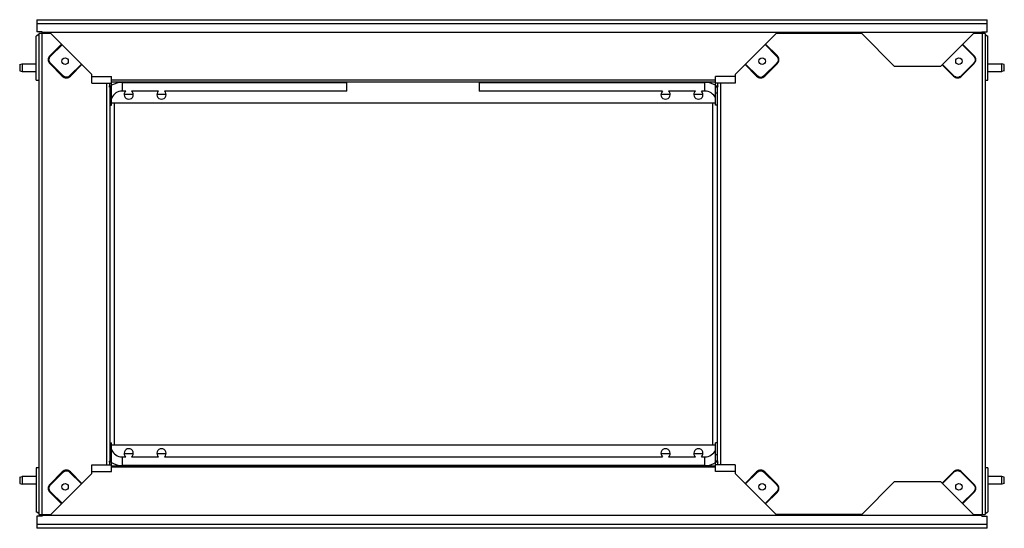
# Model space of a CAD drawing. Header units: millimetres. Extents: x 112 to 862, y 480 to 867.
import ezdxf

# ---------------------------------------------------------------- set-up
doc = ezdxf.new("R2010")
doc.units = ezdxf.units.MM
doc.header["$LTSCALE"] = 87.412577
doc.layers.get('0').update_dxf_attribs({"linetype": 'CONTINUOUS'})

msp = doc.modelspace()

# ---------------------------------------------------------------- linework, layer by layer
at = {"color": 7}
for p, q in [((125.22, 867.28), (125.22, 858.08)), ((125.22, 867.28), (849.22, 867.28)), ((849.22, 864.13), (125.22, 864.13)), ((849.22, 858.08), (849.22, 867.28)), ((126.72, 856.01), (124.72, 854.86)), ((129.22, 858.08), (125.22, 858.08)), ((126.72, 856.78), (126.72, 490.78)), ((135.97, 856.78), (126.72, 856.78)), ((129.02, 856.78), (129.02, 490.78)), ((129.22, 856.78), (129.22, 858.08)), ((845.22, 857.51), (129.22, 857.51)), ((167.22, 825.53), (135.97, 856.78)), ((657.22, 825.53), (688.47, 856.78)), ((753.72, 856.78), (688.47, 856.78)), ((753.72, 856.78), (778.72, 831.78)), ((813.72, 831.78), (838.72, 856.78)), ((847.72, 856.78), (838.72, 856.78)), ((845.22, 858.08), (849.22, 858.08)), ((845.22, 856.78), (845.22, 858.08)), ((845.48, 856.78), (845.47, 490.78)), ((847.72, 856.78), (847.72, 490.78)), ((847.72, 856.01), (849.72, 854.86)), ((124.72, 821.28), (124.72, 854.86)), ((144.05, 848.69), (135.32, 839.96)), ((135.75, 839.54), (144.48, 848.27)), ((680.03, 848.34), (688.76, 839.61)), ((689.11, 839.96), (680.38, 848.69)), ((830.23, 848.29), (838.84, 839.69)), ((839.11, 839.96), (830.51, 848.57)), ((849.72, 821.28), (849.72, 854.86)), ((112.17, 833.18), (114.17, 833.78)), ((112.17, 833.17), (112.17, 828.38)), ((114.17, 833.78), (114.17, 827.78)), ((114.17, 833.78), (124.72, 833.78)), ((135.32, 839.96), (135.75, 839.54)), ((135.32, 833.71), (135.75, 834.14)), ((135.32, 833.71), (144.65, 824.38)), ((145.08, 824.81), (135.75, 834.14)), ((159.21, 833.54), (150.48, 824.81)), ((150.9, 824.38), (159.63, 833.11)), ((664.8, 833.11), (673.53, 824.38)), ((673.89, 824.73), (665.16, 833.46)), ((688.76, 834.07), (679.43, 824.73)), ((679.78, 824.38), (689.11, 833.71)), ((689.11, 839.96), (688.76, 839.61)), ((689.11, 833.71), (688.76, 834.07)), ((814.93, 832.99), (823.53, 824.38)), ((823.81, 824.65), (815.2, 833.26)), ((838.84, 833.99), (829.51, 824.65)), ((829.78, 824.38), (839.11, 833.71)), ((839.11, 839.96), (838.84, 839.69)), ((839.11, 833.71), (838.84, 833.99)), ((849.72, 833.78), (860.27, 833.78)), ((862.27, 833.18), (860.27, 833.78)), ((860.27, 827.78), (860.27, 833.78)), ((862.27, 828.38), (862.27, 833.17)), ((112.17, 828.38), (114.17, 827.78)), ((114.17, 827.78), (124.72, 827.78)), ((167.22, 819.03), (167.22, 825.53)), ((657.22, 825.53), (657.22, 819.03)), ((813.72, 831.78), (778.72, 831.78)), ((849.72, 827.78), (860.27, 827.78)), ((862.27, 828.38), (860.27, 827.78)), ((124.72, 821.28), (126.72, 821.28)), ((144.65, 824.38), (145.08, 824.81)), ((150.9, 824.38), (150.48, 824.81)), ((167.22, 824.03), (182.22, 824.03)), ((167.22, 819.03), (182.22, 819.03)), ((178.47, 528.53), (178.47, 819.03)), ((180.48, 819.03), (180.48, 817.03)), ((182.22, 802.28), (182.22, 824.03)), ((182.22, 821.48), (642.22, 821.48)), ((642.22, 819.78), (182.22, 819.78)), ((190.22, 819.59), (190.22, 812.96)), ((190.22, 819.59), (361.3, 819.59)), ((361.3, 812.96), (361.3, 819.59)), ((462.22, 819.59), (462.22, 812.96)), ((462.22, 819.59), (634.22, 819.59)), ((634.22, 812.96), (634.22, 819.59)), ((642.22, 802.28), (642.22, 824.03)), ((657.22, 824.03), (642.22, 824.03)), ((657.22, 819.03), (642.22, 819.03)), ((643.95, 817.03), (643.95, 819.03)), ((645.97, 819.03), (645.97, 528.53)), ((673.53, 824.38), (673.89, 824.73)), ((679.78, 824.38), (679.43, 824.73)), ((823.53, 824.38), (823.81, 824.65)), ((829.78, 824.38), (829.51, 824.65)), ((847.72, 821.28), (849.72, 821.28)), ((180.48, 817.03), (182.22, 817.03)), ((180.72, 816.03), (180.72, 531.53)), ((182.22, 816.03), (180.72, 816.03)), ((180.72, 811.28), (182.22, 811.28)), ((192.97, 812.96), (190.22, 812.96)), ((198.72, 810.28), (191.72, 810.28)), ((217.97, 812.96), (197.46, 812.96)), ((223.72, 810.28), (216.72, 810.28)), ((361.3, 812.96), (222.46, 812.96)), ((601.97, 812.96), (462.22, 812.96)), ((607.72, 810.28), (600.72, 810.28)), ((626.97, 812.96), (606.46, 812.96)), ((632.72, 810.28), (625.72, 810.28)), ((634.22, 812.96), (631.46, 812.96)), ((642.22, 817.03), (643.95, 817.03)), ((643.72, 816.03), (642.22, 816.03)), ((643.72, 811.28), (642.22, 811.28)), ((643.72, 531.53), (643.72, 816.03)), ((642.22, 803.78), (182.22, 803.78)), ((184.22, 803.78), (184.22, 543.78)), ((640.22, 543.78), (640.22, 803.78)), ((180.72, 802.28), (182.22, 802.28)), ((643.72, 802.28), (642.22, 802.28)), ((180.72, 545.28), (182.22, 545.28)), ((182.22, 523.53), (182.22, 545.28)), ((182.22, 543.78), (642.22, 543.78)), ((643.72, 545.28), (642.22, 545.28)), ((642.22, 523.53), (642.22, 545.28)), ((180.72, 536.28), (182.22, 536.28)), ((190.22, 534.59), (190.22, 527.96)), ((190.22, 534.59), (192.97, 534.59)), ((191.72, 537.28), (198.72, 537.28)), ((197.46, 534.59), (217.97, 534.59)), ((216.72, 537.28), (223.72, 537.28)), ((222.46, 534.59), (601.97, 534.59)), ((600.72, 537.28), (607.72, 537.28)), ((606.46, 534.59), (626.97, 534.59)), ((625.72, 537.28), (632.72, 537.28)), ((631.46, 534.59), (634.22, 534.59)), ((634.22, 527.96), (634.22, 534.59)), ((643.72, 536.28), (642.22, 536.28)), ((124.72, 526.28), (124.72, 492.69)), ((126.72, 526.28), (124.72, 526.28)), ((167.22, 522.03), (167.22, 528.53)), ((167.22, 528.53), (182.22, 528.53)), ((180.48, 530.53), (180.48, 528.53)), ((182.22, 530.53), (180.48, 530.53)), ((180.72, 531.53), (182.22, 531.53)), ((182.22, 527.78), (642.22, 527.78)), ((642.22, 526.78), (182.22, 526.78)), ((634.22, 527.96), (190.22, 527.96)), ((642.22, 531.53), (643.72, 531.53)), ((643.95, 530.53), (642.22, 530.53)), ((657.22, 528.53), (642.22, 528.53)), ((643.95, 528.53), (643.95, 530.53)), ((657.22, 528.53), (657.22, 522.03)), ((849.72, 526.28), (847.72, 526.28)), ((849.72, 526.28), (849.72, 492.69)), ((112.17, 519.18), (114.17, 519.78)), ((112.17, 519.17), (112.17, 514.38)), ((114.17, 519.78), (114.17, 513.78)), ((124.72, 519.78), (114.17, 519.78)), ((144.65, 523.17), (135.32, 513.84)), ((135.75, 513.42), (145.08, 522.75)), ((135.97, 490.78), (167.22, 522.03)), ((144.65, 523.17), (145.08, 522.75)), ((150.9, 523.17), (150.48, 522.75)), ((150.48, 522.75), (159.21, 514.02)), ((159.63, 514.44), (150.9, 523.17)), ((167.22, 523.53), (182.22, 523.53)), ((657.22, 523.53), (642.22, 523.53)), ((657.22, 522.03), (688.47, 490.78)), ((673.53, 523.17), (664.8, 514.44)), ((665.16, 514.09), (673.89, 522.82)), ((673.53, 523.17), (673.89, 522.82)), ((679.78, 523.17), (679.43, 522.82)), ((679.43, 522.82), (688.76, 513.49)), ((689.11, 513.84), (679.78, 523.17)), ((823.53, 523.17), (814.93, 514.57)), ((815.21, 514.28), (823.81, 522.89)), ((823.53, 523.17), (823.81, 522.89)), ((829.78, 523.17), (829.5, 522.89)), ((829.5, 522.89), (838.83, 513.56)), ((839.11, 513.84), (829.78, 523.17)), ((860.27, 519.78), (849.72, 519.78)), ((862.27, 519.18), (860.27, 519.78)), ((860.27, 513.78), (860.27, 519.78)), ((862.27, 514.38), (862.27, 519.17)), ((112.17, 514.38), (114.17, 513.78)), ((124.72, 513.78), (114.17, 513.78)), ((135.32, 513.84), (135.75, 513.42)), ((689.11, 513.84), (688.76, 513.49)), ((778.72, 515.78), (753.72, 490.78)), ((778.72, 515.78), (813.72, 515.78)), ((813.72, 515.78), (838.72, 490.78)), ((839.11, 513.84), (838.83, 513.56)), ((860.27, 513.78), (849.72, 513.78)), ((862.27, 514.38), (860.27, 513.78)), ((135.32, 507.59), (135.75, 508.02)), ((135.32, 507.59), (144.05, 498.86)), ((144.48, 499.29), (135.75, 508.02)), ((688.76, 507.94), (680.03, 499.21)), ((680.38, 498.86), (689.11, 507.59)), ((689.11, 507.59), (688.76, 507.94)), ((838.83, 507.87), (830.23, 499.27)), ((830.51, 498.99), (839.11, 507.59)), ((839.11, 507.59), (838.83, 507.87)), ((126.72, 491.54), (124.72, 492.69)), ((125.22, 489.47), (125.22, 480.28)), ((129.22, 489.47), (125.22, 489.47)), ((126.72, 490.78), (135.97, 490.78)), ((129.22, 490.78), (129.22, 489.47)), ((845.22, 490.05), (129.22, 490.05)), ((753.72, 490.78), (688.47, 490.78)), ((838.72, 490.78), (847.72, 490.78)), ((845.22, 489.47), (845.22, 490.78)), ((845.22, 489.47), (849.22, 489.47)), ((847.72, 491.54), (849.72, 492.69)), ((849.22, 480.28), (849.22, 489.47)), ((125.22, 483.42), (849.22, 483.42)), ((849.22, 480.28), (125.22, 480.28))]:
    msp.add_line(p, q, dxfattribs=at)
for centre in [(146.72, 835.78), (677.72, 835.78), (827.72, 835.78), (146.72, 511.78), (677.72, 511.78), (827.72, 511.78)]:
    msp.add_circle(centre, 2.5, dxfattribs=at)
for centre, radius, start, end in [((190.22, 804.28), 15.32, 90, 121.48721), ((634.22, 804.28), 15.32, 58.51279, 90), ((190.22, 804.28), 8.68, 90, 157.11699), ((195.22, 810.28), 3.5, 129.94344, 50.05656), ((220.22, 810.28), 3.5, 129.94344, 50.05656), ((604.22, 810.28), 3.5, 129.94344, 50.05656), ((629.22, 810.28), 3.5, 129.94344, 50.05656), ((634.22, 804.28), 8.68, 22.88301, 90), ((195.22, 537.28), 3.5, 309.94344, 230.05656), ((220.22, 537.28), 3.5, 309.94344, 230.05656), ((604.22, 537.28), 3.5, 309.94344, 230.05656), ((629.22, 537.28), 3.5, 309.94344, 230.05656), ((190.22, 543.28), 8.68, 202.88301, 270), ((634.22, 543.28), 8.68, 270, 337.11699), ((190.22, 543.28), 15.32, 238.51279, 270), ((634.22, 543.28), 15.32, 270, 301.48721)]:
    msp.add_arc(centre, radius, start, end, dxfattribs=at)
for points, knots in [([(135.32, 839.96), (134.91, 839.55), (134.17, 838.6), (133.72, 836.84), (134.18, 835.07), (134.91, 834.13), (135.32, 833.71)], [0, 0, 0, 0, 0.250606, 0.500156, 0.749615, 1, 1, 1, 1]), ([(135.75, 834.14), (135.39, 834.5), (134.75, 835.31), (134.34, 836.84), (134.75, 838.37), (135.39, 839.18), (135.75, 839.54)], [0, 0, 0, 0, 0.250586, 0.49999, 0.749378, 1, 1, 1, 1]), ([(688.76, 839.61), (689.13, 839.24), (689.78, 838.41), (690.2, 836.84), (689.78, 835.27), (689.13, 834.44), (688.76, 834.07)], [0, 0, 0, 0, 0.250725, 0.500143, 0.74945, 1, 1, 1, 1]), ([(689.11, 833.71), (689.53, 834.13), (690.26, 835.07), (690.71, 836.84), (690.26, 838.6), (689.53, 839.55), (689.11, 839.96)], [0, 0, 0, 0, 0.250397, 0.499821, 0.749373, 1, 1, 1, 1]), ([(838.84, 839.69), (839.59, 838.95), (840.77, 836.84), (839.59, 834.72), (838.84, 833.99)], [0, 0, 0, 0, 0.500009, 1, 1, 1, 1]), ([(839.11, 833.71), (839.93, 834.52), (841.2, 836.84), (839.94, 839.16), (839.11, 839.96)], [0, 0, 0, 0, 0.499999, 1, 1, 1, 1]), ([(144.65, 824.38), (145.07, 823.97), (146.01, 823.23), (147.78, 822.78), (149.54, 823.23), (150.49, 823.97), (150.9, 824.38)], [0, 0, 0, 0, 0.25061, 0.500163, 0.749619, 1, 1, 1, 1]), ([(150.48, 824.81), (150.12, 824.45), (149.31, 823.81), (147.78, 823.4), (146.25, 823.8), (145.44, 824.45), (145.08, 824.81)], [0, 0, 0, 0, 0.25047, 0.499794, 0.74927, 1, 1, 1, 1]), ([(673.53, 824.38), (673.95, 823.97), (674.89, 823.23), (676.66, 822.78), (678.42, 823.23), (679.37, 823.97), (679.78, 824.38)], [0, 0, 0, 0, 0.250426, 0.499811, 0.74934, 1, 1, 1, 1]), ([(679.43, 824.73), (679.06, 824.37), (678.22, 823.71), (676.66, 823.29), (675.09, 823.71), (674.25, 824.37), (673.89, 824.73)], [0, 0, 0, 0, 0.250724, 0.500202, 0.749521, 1, 1, 1, 1]), ([(823.53, 824.38), (824.34, 823.56), (826.65, 822.3), (828.98, 823.56), (829.78, 824.38)], [0, 0, 0, 0, 0.499876, 1, 1, 1, 1]), ([(829.51, 824.65), (828.77, 823.9), (826.65, 822.73), (824.54, 823.91), (823.81, 824.65)], [0, 0, 0, 0, 0.500009, 1, 1, 1, 1]), ([(180.72, 816.03), (180.71, 816.05), (180.57, 816.37), (180.48, 816.71), (180.48, 817.03)], [0, 0, 0, 0, 0.08242, 1, 1, 1, 1]), ([(643.95, 817.03), (643.95, 816.9), (643.92, 816.55), (643.81, 816.22), (643.72, 816.03)], [0, 0, 0, 0, 0.374442, 1, 1, 1, 1]), ([(180.48, 530.53), (180.48, 530.66), (180.52, 531), (180.63, 531.33), (180.72, 531.53)], [0, 0, 0, 0, 0.374442, 1, 1, 1, 1]), ([(643.72, 531.53), (643.73, 531.5), (643.87, 531.19), (643.95, 530.84), (643.95, 530.53)], [0, 0, 0, 0, 0.08242, 1, 1, 1, 1]), ([(150.9, 523.17), (150.49, 523.59), (149.54, 524.32), (147.78, 524.77), (146.01, 524.32), (145.07, 523.59), (144.65, 523.17)], [0, 0, 0, 0, 0.250447, 0.499946, 0.749441, 1, 1, 1, 1]), ([(145.08, 522.75), (145.44, 523.11), (146.25, 523.75), (147.78, 524.16), (149.31, 523.75), (150.12, 523.11), (150.48, 522.75)], [0, 0, 0, 0, 0.250743, 0.50019, 0.74948, 1, 1, 1, 1]), ([(679.78, 523.17), (679.37, 523.59), (678.42, 524.32), (676.66, 524.77), (674.89, 524.32), (673.95, 523.59), (673.53, 523.17)], [0, 0, 0, 0, 0.250651, 0.500134, 0.749531, 1, 1, 1, 1]), ([(673.89, 522.82), (674.25, 523.19), (675.09, 523.84), (676.66, 524.26), (678.22, 523.84), (679.06, 523.19), (679.43, 522.82)], [0, 0, 0, 0, 0.250522, 0.499845, 0.749272, 1, 1, 1, 1]), ([(829.78, 523.17), (829.37, 523.59), (828.42, 524.32), (826.66, 524.77), (824.89, 524.32), (823.95, 523.59), (823.53, 523.17)], [0, 0, 0, 0, 0.250678, 0.500214, 0.749604, 1, 1, 1, 1]), ([(823.81, 522.89), (824.19, 523.27), (825.05, 523.94), (826.66, 524.36), (828.26, 523.94), (829.12, 523.27), (829.5, 522.89)], [0, 0, 0, 0, 0.250512, 0.49985, 0.749281, 1, 1, 1, 1]), ([(135.32, 513.84), (134.91, 513.43), (134.17, 512.48), (133.72, 510.72), (134.17, 508.95), (134.91, 508.01), (135.32, 507.59)], [0, 0, 0, 0, 0.250507, 0.499986, 0.749462, 1, 1, 1, 1]), ([(135.75, 508.02), (135.39, 508.38), (134.75, 509.19), (134.34, 510.72), (134.75, 512.25), (135.39, 513.06), (135.75, 513.42)], [0, 0, 0, 0, 0.250739, 0.500155, 0.749447, 1, 1, 1, 1]), ([(688.76, 513.49), (689.13, 513.12), (689.78, 512.29), (690.2, 510.72), (689.79, 509.15), (689.13, 508.31), (688.76, 507.94)], [0, 0, 0, 0, 0.250455, 0.499776, 0.749251, 1, 1, 1, 1]), ([(689.11, 507.59), (689.53, 508.01), (690.26, 508.95), (690.71, 510.72), (690.26, 512.48), (689.53, 513.43), (689.11, 513.84)], [0, 0, 0, 0, 0.250647, 0.500125, 0.749523, 1, 1, 1, 1]), ([(838.83, 513.56), (839.21, 513.18), (839.88, 512.32), (840.3, 510.72), (839.88, 509.11), (839.21, 508.25), (838.83, 507.87)], [0, 0, 0, 0, 0.250462, 0.499887, 0.749346, 1, 1, 1, 1]), ([(839.11, 507.59), (839.53, 508.01), (840.26, 508.95), (840.71, 510.72), (840.26, 512.48), (839.53, 513.43), (839.11, 513.84)], [0, 0, 0, 0, 0.25067, 0.500216, 0.749613, 1, 1, 1, 1])]:
    msp.add_open_spline(points, degree=3, knots=knots, dxfattribs=at)

doc.saveas('drawing.dxf')
